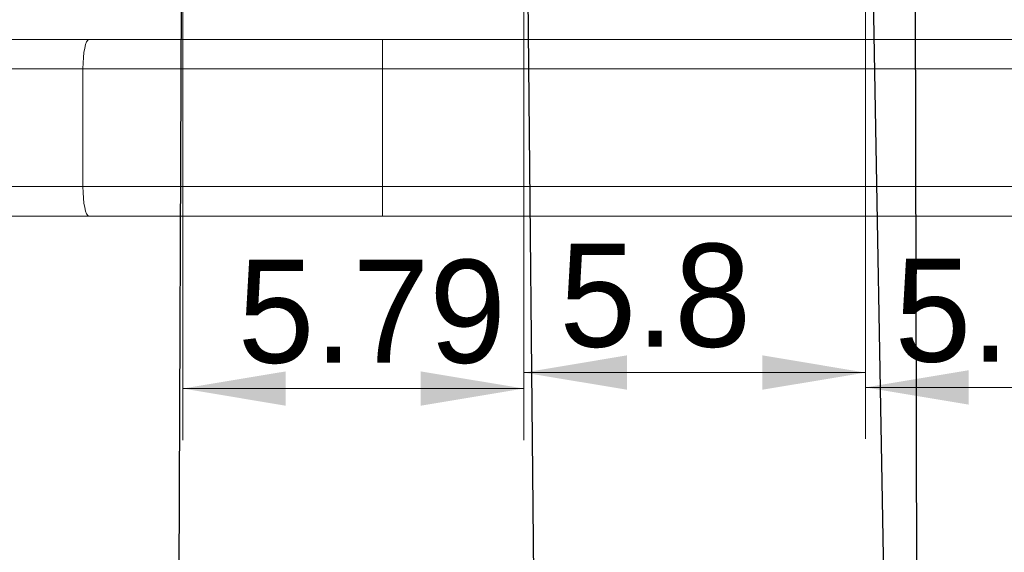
# Model space of a CAD drawing. Header units: millimetres. Extents: x 0 to 841, y 0 to 594.
# Tile 7 of 20: x 261 to 278, y 200 to 209. Entities that reach past the tile are written whole.
import ezdxf

# ---------------------------------------------------------------- set-up
doc = ezdxf.new("R2010")
doc.units = ezdxf.units.MM
doc.layers.get('0').update_dxf_attribs({"lineweight": 18})
doc.layers.add('BX三合一涓€閽Ｉ噾-', color=7, linetype='Continuous', lineweight=18)
doc.layers.add('Default', color=7, linetype='Continuous', lineweight=18)
doc.styles.add('SEACAD_Arial', font='txt', dxfattribs={"width": 0.7})
doc.dimstyles.new('国标', dxfattribs={"dimtxt": 3.5, "dimasz": 3.5, "dimexe": 1.75, "dimexo": 0, "dimgap": 0.875, "dimtad": 1, "dimdsep": 46, "dimtxsty": 'SEACAD_Arial', "dimblk": '_CAXARROW', "dimcen": 1.75, "dimdle": 7, "dimadec": 1, "dimazin": 0, "dimtfac": 0.5, "dimtdec": 3, "dimtmove": 0, "dimatfit": 3, "dimfxl": 1, "dimtolj": 1, "dimarcsym": 0})

# ---------------------------------------------------------------- blocks, each defined once
blk = doc.blocks.new('SE4')
at = {"layer": 'BX三合一涓€閽Ｉ噾-', "color": 7, "linetype": 'Continuous'}
for p, q in [((228.697, 208.294), (262.165, 208.294)), ((262.165, 208.294), (267.149, 208.294)), ((267.149, 208.294), (293.779, 208.294)), ((267.149, 208.294), (267.149, 207.794)), ((262.063, 207.794), (228.596, 207.794)), ((262.063, 205.794), (262.063, 207.794)), ((267.149, 207.794), (262.063, 207.794)), ((293.779, 207.794), (267.149, 207.794)), ((267.149, 207.794), (267.149, 205.794)), ((228.596, 205.794), (262.063, 205.794)), ((262.063, 205.794), (267.149, 205.794)), ((267.149, 205.794), (296.279, 205.794)), ((267.149, 205.294), (267.149, 205.794)), ((262.165, 205.294), (228.697, 205.294)), ((267.149, 205.294), (262.165, 205.294)), ((296.279, 205.294), (267.149, 205.294))]:
    blk.add_line(p, q, dxfattribs=at)
for centre, start_param, end_param in [((262.165, 207.794), 3.141593, 4.712389), ((262.165, 205.794), 4.712389, 6.283185)]:
    blk.add_ellipse(centre, major_axis=(0, -0.5), ratio=0.203446, start_param=start_param, end_param=end_param, dxfattribs=at)
blk = doc.blocks.new('*X34')
at = {"layer": 'Default', "linetype": 'Continuous'}
for points in [[(265.508, 202.073), (265.508, 202.656), (263.758, 202.365)], [(267.799, 202.073), (269.549, 202.365), (267.799, 202.656)]]:
    blk.add_hatch(color=7, dxfattribs=at).paths.add_polyline_path(points, flags=0)
at = {"layer": 'Default', "color": 7, "linetype": 'Continuous'}
for p, q in [((263.758, 215.987), (263.758, 201.49)), ((269.549, 215.924), (269.549, 201.49)), ((263.758, 202.365), (269.549, 202.365))]:
    blk.add_line(p, q, dxfattribs=at)
at = {"layer": 'Default', "color": 7, "linetype": 'Continuous', "insert": (264.692, 204.552), "char_height": 1.75, "width": 9.09413, "attachment_point": 1, "style": 'SEACAD_Arial'}
blk.add_mtext('{\\W1;5.79}', dxfattribs=at)
blk = doc.blocks.new('_CAXARROW')
blk.add_hatch(color=0).paths.add_polyline_path([(0, 0), (-1, 0.125), (-1, -0.125)], flags=0)
blk = doc.blocks.new('*X35')
at = {"layer": 'Default', "linetype": 'Continuous'}
for points in [[(271.299, 202.345), (271.299, 202.928), (269.549, 202.636)], [(273.602, 202.345), (275.352, 202.636), (273.602, 202.928)]]:
    blk.add_hatch(color=7, dxfattribs=at).paths.add_polyline_path(points, flags=0)
at = {"layer": 'Default', "color": 7, "linetype": 'Continuous'}
for p, q in [((269.549, 215.924), (269.549, 201.761)), ((275.352, 215.924), (275.352, 201.761)), ((269.549, 202.636), (275.352, 202.636))]:
    blk.add_line(p, q, dxfattribs=at)
at = {"layer": 'Default', "color": 7, "linetype": 'Continuous', "insert": (270.154, 204.824), "char_height": 1.75, "width": 6.37576, "attachment_point": 1, "style": 'SEACAD_Arial'}
blk.add_mtext('{\\W1;5.8}', dxfattribs=at)
blk = doc.blocks.new('*X36')
at = {"layer": 'Default', "linetype": 'Continuous'}
for points in [[(277.102, 202.092), (277.102, 202.676), (275.352, 202.384)], [(279.381, 202.092), (281.131, 202.384), (279.381, 202.676)]]:
    blk.add_hatch(color=7, dxfattribs=at).paths.add_polyline_path(points, flags=0)
at = {"layer": 'Default', "color": 7, "linetype": 'Continuous'}
for p, q in [((275.352, 215.924), (275.352, 201.509)), ((281.131, 215.924), (281.131, 201.509)), ((275.352, 202.384), (281.131, 202.384))]:
    blk.add_line(p, q, dxfattribs=at)
at = {"layer": 'Default', "color": 7, "linetype": 'Continuous', "insert": (275.845, 204.571), "char_height": 1.75, "width": 9.09413, "attachment_point": 1, "style": 'SEACAD_Arial'}
blk.add_mtext('{\\W1;5.78}', dxfattribs=at)

msp = doc.modelspace()

# ---------------------------------------------------------------- linework, layer by layer
at = {"layer": 'Default', "color": 7, "linetype": 'ByBlock', "lineweight": -2}
for p, q in [((263.749, 213.89), (263.681, 197.266)), ((269.569, 213.891), (269.77, 193.176)), ((275.391, 213.888), (275.846, 188.854)), ((276.189, 210.913), (276.218, 198.438))]:
    msp.add_line(p, q, dxfattribs=at)

# ---------------------------------------------------------------- block references
at = {"layer": 'Default'}
msp.add_blockref('SE4', (0, 0), dxfattribs=at)

# ---------------------------------------------------------------- dimensions: what is measured, and where the dimension line sits
at = {"layer": 'Default', "color": 7, "linetype": 'Continuous'}
for base, p1, p2, picture, middle in [((269.549, 202.365), (263.758, 215.987), (269.549, 215.924), '*X34', (267.088, 202.365)), ((275.352, 202.636), (269.549, 215.924), (275.352, 215.924), '*X35', (271.866, 202.636)), ((281.131, 202.384), (275.352, 215.924), (281.131, 215.924), '*X36', (278.242, 202.384))]:
    dim = msp.add_linear_dim(base=base, p1=p1, p2=p2, dimstyle='国标', override={"dimtxt": 1.75, "dimasz": 1.75, "dimexe": 0.875, "dimgap": 0.4375, "dimsah": 1, "dimdle": 3.5}, dxfattribs=at)
    dim.commit()
    dim.dimension.update_dxf_attribs({"geometry": picture, "text_midpoint": middle, "dimtype": 160})

doc.saveas('drawing.dxf')
